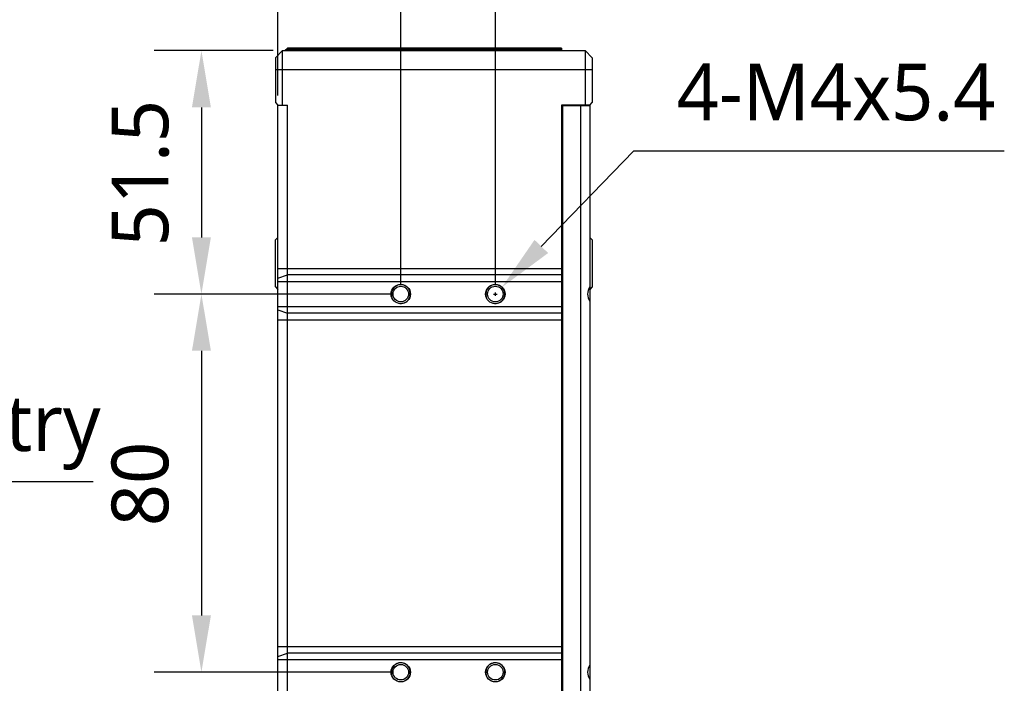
# Model space of a CAD drawing. Header units: millimetres. Extents: x 213 to 432, y -333 to -182.
# Tile 13 of 18: x 336 to 388, y -270 to -235. Entities that reach past the tile are written whole.
import ezdxf

# ---------------------------------------------------------------- set-up
doc = ezdxf.new("R2010")
doc.units = ezdxf.units.MM
doc.header["$LTSCALE"] = 23.1
doc.header["$PDMODE"] = 3
doc.header["$PDSIZE"] = 8
doc.layers.get('0').update_dxf_attribs({"linetype": 'CONTINUOUS'})
doc.layers.get('Defpoints').update_dxf_attribs({"linetype": 'CONTINUOUS'})
doc.layers.add('00_COMPONENTS', color=7, linetype='CONTINUOUS')
doc.layers.add('51__DRAFT_DIMS', color=7, linetype='CONTINUOUS')
doc.styles.get("Standard").update_dxf_attribs({"font": 'Roboto-Regular.ttf'})
doc.dimstyles.new('DIMSTYLE_1', dxfattribs={"dimtxt": 3, "dimasz": 3, "dimexe": 2.5, "dimexo": 0.5, "dimgap": 0.75, "dimtad": 1, "dimlfac": 4, "dimdsep": 46, "dimtxsty": 'STANDARD', "dimblk": '_FILLED', "dimblk1": '_FILLED', "dimblk2": '_FILLED', "dimcen": 0.09, "dimclrt": 3, "dimazin": 2, "dimtp": 0.3, "dimtm": 0.3, "dimtfac": 1, "dimtofl": 0, "dimtmove": 0, "dimatfit": 3, "dimldrblk": '_FILLED', "dimfxl": 1, "dimtolj": 1, "dimarcsym": 0})
doc.dimstyles.new('DIMSTYLE_4', dxfattribs={"dimtxt": 3, "dimasz": 3, "dimexe": 2.5, "dimexo": 0.5, "dimgap": 0.75, "dimtad": 1, "dimlfac": 4, "dimdsep": 46, "dimtxsty": 'STANDARD', "dimblk": '_FILLED', "dimblk1": '_FILLED', "dimblk2": '_FILLED', "dimcen": 0.09, "dimclrt": 3, "dimazin": 2, "dimtp": 0.2, "dimtm": 0.2, "dimtfac": 1, "dimtofl": 0, "dimtmove": 0, "dimatfit": 3, "dimldrblk": '_FILLED', "dimfxl": 1, "dimtolj": 1, "dimarcsym": 0})
doc.dimstyles.new('DIMSTYLE_5', dxfattribs={"dimtxt": 3, "dimasz": 3, "dimexe": 2.5, "dimexo": 0.5, "dimtad": 1, "dimlfac": 4, "dimdsep": 46, "dimtxsty": 'STANDARD', "dimblk": '_FILLED', "dimblk1": '_FILLED', "dimblk2": '_FILLED', "dimcen": 0.09, "dimclrt": 3, "dimazin": 2, "dimtp": 0.1, "dimtm": 0.1, "dimtfac": 1, "dimtofl": 0, "dimtmove": 0, "dimatfit": 1, "dimldrblk": '_FILLED', "dimfxl": 1, "dimtolj": 1, "dimarcsym": 0})
doc.dimstyles.new('DIMSTYLE_6', dxfattribs={"dimtxt": 3, "dimasz": 3, "dimexe": 2.5, "dimexo": 0.5, "dimtad": 1, "dimlfac": 4, "dimdsep": 46, "dimtxsty": 'STANDARD', "dimblk": '_FILLED', "dimblk1": '_FILLED', "dimblk2": '_FILLED', "dimcen": 0.09, "dimclrt": 3, "dimazin": 2, "dimtp": 0.2, "dimtm": 0.2, "dimtfac": 1, "dimtofl": 0, "dimtmove": 0, "dimatfit": 1, "dimldrblk": '_FILLED', "dimfxl": 1, "dimtolj": 1, "dimarcsym": 0})

# ---------------------------------------------------------------- blocks, each defined once
blk = doc.blocks.new('_FILLED')
at = {"color": 0, "linetype": 'ByBlock'}
blk.add_solid([(0, 0), (-1, 0.167), (-1, -0.167)], dxfattribs=at)
blk = doc.blocks.new('*D13')
at = {"layer": '51__DRAFT_DIMS', "color": 0, "lineweight": -2}
for p, q in [((355.203, -249.484), (342.659, -249.484)), ((345.159, -252.484), (345.159, -266.484)), ((355.203, -269.484), (342.659, -269.484))]:
    blk.add_line(p, q, dxfattribs=at)
at = {"layer": 'Defpoints', "color": 0}
for p in [(355.703, -249.484), (345.159, -269.484), (355.703, -269.484)]:
    blk.add_point(p, dxfattribs=at)
at = {"layer": '51__DRAFT_DIMS', "color": 0, "linetype": 'ByBlock', "lineweight": -2, "xscale": 3, "yscale": 3, "zscale": 3}
for p, rotation in [((345.159, -249.484), 90), ((345.159, -269.484), 270)]:
    blk.add_blockref('_FILLED', p, dxfattribs=dict(at, rotation=rotation))
at = {"layer": '51__DRAFT_DIMS', "color": 3, "insert": (340.409, -259.528), "char_height": 3, "attachment_point": 2, "rotation": 90, "line_spacing_factor": 0.9}
blk.add_mtext('\\A1;80', dxfattribs=at)
blk = doc.blocks.new('*D14')
at = {"layer": '51__DRAFT_DIMS', "color": 0, "lineweight": -2}
for p, q in [((355.703, -248.984), (355.703, -231.397)), ((360.703, -248.984), (360.703, -231.397)), ((352.703, -233.897), (349.703, -233.897)), ((363.703, -233.897), (366.703, -233.897))]:
    blk.add_line(p, q, dxfattribs=at)
at = {"layer": 'Defpoints', "color": 0}
for p in [(360.703, -233.897), (355.703, -249.484), (360.703, -249.484)]:
    blk.add_point(p, dxfattribs=at)
at = {"layer": '51__DRAFT_DIMS', "color": 0, "linetype": 'ByBlock', "lineweight": -2, "xscale": 3, "yscale": 3, "zscale": 3}
blk.add_blockref('_FILLED', (355.703, -233.897), dxfattribs=at)
at = {"layer": '51__DRAFT_DIMS', "color": 0, "linetype": 'ByBlock', "lineweight": -2, "xscale": 3, "yscale": 3, "zscale": 3, "rotation": 180}
blk.add_blockref('_FILLED', (360.703, -233.897), dxfattribs=at)
at = {"layer": '51__DRAFT_DIMS', "color": 3, "insert": (358.176, -229.147), "char_height": 3, "attachment_point": 2, "line_spacing_factor": 0.9}
blk.add_mtext('\\A1;20', dxfattribs=at)
blk = doc.blocks.new('*D15')
at = {"layer": '51__DRAFT_DIMS', "color": 0, "lineweight": -2}
for p, q in [((348.953, -236.609), (342.659, -236.609)), ((345.159, -239.609), (345.159, -246.484)), ((355.203, -249.484), (342.659, -249.484))]:
    blk.add_line(p, q, dxfattribs=at)
at = {"layer": 'Defpoints', "color": 0}
for p in [(349.453, -236.609), (345.159, -249.484), (355.703, -249.484)]:
    blk.add_point(p, dxfattribs=at)
at = {"layer": '51__DRAFT_DIMS', "color": 0, "linetype": 'ByBlock', "lineweight": -2, "xscale": 3, "yscale": 3, "zscale": 3}
for p, rotation in [((345.159, -236.609), 90), ((345.159, -249.484), 270)]:
    blk.add_blockref('_FILLED', p, dxfattribs=dict(at, rotation=rotation))
at = {"layer": '51__DRAFT_DIMS', "color": 3, "insert": (340.409, -243.09), "char_height": 3, "attachment_point": 2, "rotation": 90, "line_spacing_factor": 0.9}
blk.add_mtext('\\A1;51.5', dxfattribs=at)
blk = doc.blocks.new('*D16')
at = {"layer": '51__DRAFT_DIMS', "color": 0, "lineweight": -2}
for p, q in [((349.203, -238.984), (349.203, -223.48)), ((355.703, -248.984), (355.703, -223.48)), ((346.203, -225.98), (343.203, -225.98)), ((358.703, -225.98), (361.703, -225.98))]:
    blk.add_line(p, q, dxfattribs=at)
at = {"layer": 'Defpoints', "color": 0}
for p in [(355.703, -225.98), (349.203, -239.484), (355.703, -249.484)]:
    blk.add_point(p, dxfattribs=at)
at = {"layer": '51__DRAFT_DIMS', "color": 0, "linetype": 'ByBlock', "lineweight": -2, "xscale": 3, "yscale": 3, "zscale": 3}
blk.add_blockref('_FILLED', (349.203, -225.98), dxfattribs=at)
at = {"layer": '51__DRAFT_DIMS', "color": 0, "linetype": 'ByBlock', "lineweight": -2, "xscale": 3, "yscale": 3, "zscale": 3, "rotation": 180}
blk.add_blockref('_FILLED', (355.703, -225.98), dxfattribs=at)
at = {"layer": '51__DRAFT_DIMS', "color": 3, "insert": (352.426, -221.23), "char_height": 3, "attachment_point": 2, "line_spacing_factor": 0.9}
blk.add_mtext('\\A1;26', dxfattribs=at)
blk = doc.blocks.new('*D20')
at = {"layer": '51__DRAFT_DIMS', "color": 0, "lineweight": -2}
for p in [(363.133, -246.965), (387.617, -241.92)]:
    blk.add_line(p, (368.002, -241.92), dxfattribs=at)
at = {"layer": '51__DRAFT_DIMS', "color": 0}
for p, q in [((360.703, -249.574), (360.703, -249.394)), ((360.613, -249.484), (360.793, -249.484))]:
    blk.add_line(p, q, dxfattribs=at)
at = {"layer": 'Defpoints', "color": 0}
for p in [(361.05, -249.124), (360.355, -249.844)]:
    blk.add_point(p, dxfattribs=at)
at = {"layer": '51__DRAFT_DIMS', "color": 0, "linetype": 'ByBlock', "lineweight": -2, "xscale": 3, "yscale": 3, "zscale": 3, "rotation": 226.0162121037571}
blk.add_blockref('_FILLED', (361.05, -249.124), dxfattribs=at)
at = {"layer": '51__DRAFT_DIMS', "color": 3, "insert": (370.293, -237.295), "char_height": 3, "attachment_point": 1, "line_spacing_factor": 0.9}
blk.add_mtext('\\A1;4-M4x5.4', dxfattribs=at)
blk = doc.blocks.new('*D24')
at = {"layer": '51__DRAFT_DIMS', "color": 0}
for p, q in [((299.652, -247.949), (299.652, -247.769)), ((299.562, -247.859), (299.742, -247.859))]:
    blk.add_line(p, q, dxfattribs=at)
at = {"layer": '51__DRAFT_DIMS', "color": 0, "lineweight": -2}
for p in [(302.175, -250.962), (339.428, -259.409)]:
    blk.add_line(p, (309.043, -259.409), dxfattribs=at)
at = {"layer": 'Defpoints', "color": 0}
for p in [(299.021, -247.083), (300.282, -248.635)]:
    blk.add_point(p, dxfattribs=at)
at = {"layer": '51__DRAFT_DIMS', "color": 0, "linetype": 'ByBlock', "lineweight": -2, "xscale": 3, "yscale": 3, "zscale": 3, "rotation": 129.1128767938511}
blk.add_blockref('_FILLED', (300.282, -248.635), dxfattribs=at)
at = {"layer": '51__DRAFT_DIMS', "color": 3, "insert": (309.757, -250.284), "char_height": 3, "attachment_point": 1, "line_spacing_factor": 0.9}
blk.add_mtext('\\A1;3-%%c{\\A1;8x19\\PMirro-Symmetry}', dxfattribs=at)

msp = doc.modelspace()

# ---------------------------------------------------------------- linework, layer by layer
at = {"layer": '00_COMPONENTS', "color": 7}
for p, q in [((349.4526, -236.6088), (349.0776, -236.9838)), ((349.4526, -239.4838), (349.4526, -236.6088)), ((349.4526, -236.6088), (365.4526, -236.6088)), ((349.5776, -236.6088), (349.7026, -236.4838)), ((349.7026, -236.6088), (349.7026, -236.4838)), ((364.2026, -236.4838), (349.7026, -236.4838)), ((364.2026, -236.4838), (364.2026, -236.6088)), ((365.4526, -236.6088), (365.4526, -239.4838)), ((365.4526, -236.6088), (365.8276, -236.9838)), ((349.0776, -236.9838), (349.0776, -239.3588)), ((365.8276, -236.9838), (365.8276, -239.3588)), ((349.0776, -239.3588), (349.2026, -239.4838)), ((349.2026, -279.4838), (349.2026, -239.4838)), ((349.2026, -239.4838), (349.7026, -239.4838)), ((349.7026, -279.4838), (349.7026, -239.4838)), ((365.7026, -239.4838), (364.2026, -239.4838)), ((364.2026, -239.4838), (364.2026, -279.4838)), ((364.2026, -239.5088), (365.7026, -239.5088)), ((364.2526, -239.5088), (364.2526, -279.4588)), ((365.2026, -239.5088), (365.2026, -279.4588)), ((365.7026, -239.4838), (365.8276, -239.3588)), ((365.7026, -239.4838), (365.7026, -279.4838)), ((349.0776, -246.6088), (349.2026, -246.4838)), ((349.0776, -249.1088), (349.0776, -246.6088)), ((365.8276, -246.6088), (365.7026, -246.4838)), ((365.8276, -246.6088), (365.8276, -249.1088)), ((349.0776, -249.1088), (349.2026, -249.2338)), ((365.8276, -249.1088), (365.7026, -249.2338))]:
    msp.add_line(p, q, dxfattribs=at)
at = {"layer": '00_COMPONENTS', "color": 4}
for p, q in [((349.6359, -236.6088), (349.7026, -236.5463)), ((364.2026, -236.5463), (349.7026, -236.5463)), ((349.0776, -237.6088), (365.8276, -237.6088)), ((349.2026, -248.1246), (364.2026, -248.1246)), ((349.2026, -248.6466), (349.7026, -248.4726)), ((349.2026, -248.8206), (364.2026, -248.8206)), ((364.2026, -248.4726), (349.7026, -248.4726)), ((349.2026, -250.1469), (364.2026, -250.1469)), ((349.2026, -250.3209), (349.7026, -250.4949)), ((349.2026, -250.8429), (364.2026, -250.8429)), ((364.2026, -250.4949), (349.7026, -250.4949)), ((349.2026, -268.1246), (364.2026, -268.1246)), ((349.2026, -268.6466), (349.7026, -268.4726)), ((364.2026, -268.4726), (349.7026, -268.4726)), ((349.2026, -268.8206), (364.2026, -268.8206))]:
    msp.add_line(p, q, dxfattribs=at)
at = {"layer": '00_COMPONENTS', "color": 7}
for centre, radius in [((355.7026, -249.4838), 0.5125), ((355.7026, -249.4838), 0.4125), ((360.7026, -249.4838), 0.5125), ((360.7026, -249.4838), 0.4125), ((355.7026, -269.4838), 0.5125), ((355.7026, -269.4838), 0.4125), ((360.7026, -269.4838), 0.5125), ((360.7026, -269.4838), 0.4125)]:
    msp.add_circle(centre, radius, dxfattribs=at)
at = {"layer": '00_COMPONENTS', "color": 4}
for centre in [(355.7026, -249.4838), (360.7026, -249.4838), (355.7026, -269.4838), (360.7026, -269.4838)]:
    msp.add_arc(centre, 0.5, 255, 195, dxfattribs=at)
at = {"layer": '00_COMPONENTS', "color": 7}
for centre in [(366.2026, -249.4838), (366.2026, -269.4838)]:
    msp.add_ellipse(centre, major_axis=(0.625, 0), ratio=1, start_param=2.4980915, end_param=3.7850938, dxfattribs=at)
at = {"layer": '51__DRAFT_DIMS', "color": 4}
msp.add_arc((360.7026, -249.4838), 0.5, 359.91259, 90, dxfattribs=at)

# ---------------------------------------------------------------- dimensions: what is measured, and where the dimension line sits
for base, p1, p2, picture, middle in [((355.7026, -225.9795), (349.2026, -239.4838), (355.7026, -249.4838), '*D16', (352.4262, -225.9795)), ((360.7026, -233.8972), (355.7026, -249.4838), (360.7026, -249.4838), '*D14', (358.1762, -233.8972))]:
    dim = msp.add_linear_dim(base=base, p1=p1, p2=p2, dimstyle='DIMSTYLE_4', dxfattribs=at)
    dim.commit()
    dim.dimension.update_dxf_attribs({"geometry": picture, "text_midpoint": middle, "dimtype": 160})
for base, p1, p2, picture, middle in [((345.1591, -249.4838), (349.4526, -236.6088), (355.7026, -249.4838), '*D15', (345.1591, -243.0902)), ((345.1591, -269.4838), (355.7026, -249.4838), (355.7026, -269.4838), '*D13', (345.1591, -259.5277))]:
    dim = msp.add_linear_dim(base=base, p1=p1, p2=p2, angle=270, dimstyle='DIMSTYLE_1', dxfattribs=at)
    dim.commit()
    dim.dimension.update_dxf_attribs({"geometry": picture, "text_midpoint": middle, "dimtype": 160})
for p1, p2, text, dimstyle, picture, middle in [((360.3553, -249.8435), (361.0498, -249.124), '4-M4x5.4', 'DIMSTYLE_5', '*D20', (378.9548, -241.9203)), ((299.0207, -247.0829), (300.2824, -248.6347), '3-%%c{\\A1;<>x19\\PMirro-Symmetry}', 'DIMSTYLE_6', '*D24', (324.5924, -259.4093))]:
    dim = msp.add_diameter_dim_2p(p1=p1, p2=p2, text=text, dimstyle=dimstyle, override={"dimtih": 1, "dimtoh": 1, "dimpost": '<>', "dimtxsty": 'STANDARD'}, dxfattribs=at)
    dim.commit()
    dim.dimension.update_dxf_attribs({"geometry": picture, "text_midpoint": middle, "dimtype": 163})

doc.saveas('drawing.dxf')
